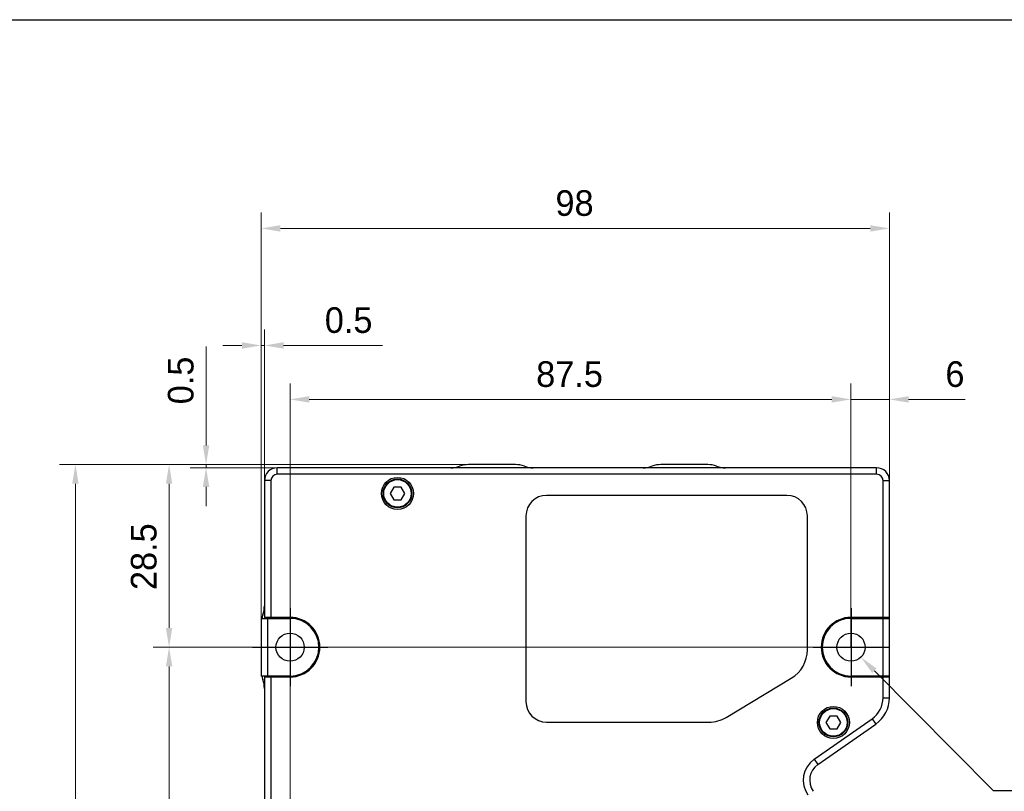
# Model space of a CAD drawing. Header units: millimetres. Extents: x 166 to 626, y 114 to 458.
# Tile 6 of 14: x 279 to 432, y 337 to 458. Entities that reach past the tile are written whole.
import ezdxf

# ---------------------------------------------------------------- set-up
doc = ezdxf.new("R2010")
doc.units = ezdxf.units.MM
doc.header["$LTSCALE"] = 46.255
doc.header["$PDMODE"] = 3
doc.header["$PDSIZE"] = 8
doc.layers.get('0').update_dxf_attribs({"linetype": 'CONTINUOUS'})
doc.layers.get('Defpoints').update_dxf_attribs({"linetype": 'CONTINUOUS'})
for name, color, linetype in [('00-LINE-LASER-SCANNERDIMENSION', 7, 'CONTINUOUS'), ('00_COMPONENTS', 7, 'CONTINUOUS'), ('51__DRAFT_DIMS', 7, 'CONTINUOUS')]:
    doc.layers.add(name, color=color, linetype=linetype)
doc.styles.get("Standard").update_dxf_attribs({"font": 'simfang.ttf'})
doc.styles.add('尺寸值样式', font='兰亭黑 GBK.TTF', dxfattribs={"height": 4})
doc.dimstyles.new('1直线标注', dxfattribs={"dimtxt": 4, "dimasz": 3, "dimexe": 2.5, "dimexo": 0, "dimtad": 1, "dimdec": 1, "dimdsep": 46, "dimtxsty": '尺寸值样式', "dimcen": 0, "dimclrd": 8, "dimclre": 8, "dimclrt": 7, "dimadec": 0, "dimazin": 0, "dimtp": 0.001, "dimtm": 0.001, "dimtfac": 1, "dimtdec": 1, "dimtmove": 0, "dimatfit": 0, "dimldrblk": '_FILLED', "dimfxl": 1, "dimtolj": 1, "dimlwd": 15, "dimlwe": 15, "dimarcsym": 2})
doc.dimstyles.new('DIMSTYLE_5', dxfattribs={"dimtxt": 6, "dimasz": 3, "dimexe": 2.5, "dimexo": 0.5, "dimtad": 1, "dimdsep": 46, "dimtxsty": 'STANDARD', "dimblk": '_FILLED', "dimblk1": '_FILLED', "dimblk2": '_FILLED', "dimcen": 0.09, "dimclrt": 3, "dimazin": 2, "dimtp": 0.1, "dimtm": 0.1, "dimtfac": 1, "dimtofl": 0, "dimtmove": 0, "dimatfit": 1, "dimldrblk": '_FILLED', "dimfxl": 1, "dimtolj": 1, "dimarcsym": 0})

# ---------------------------------------------------------------- blocks, each defined once
blk = doc.blocks.new('*D2')
at = {"layer": '00-LINE-LASER-SCANNERDIMENSION', "color": 8, "lineweight": 15}
for p, q in [((316.41, 364.24), (316.41, 427.6)), ((414.41, 364.24), (414.41, 427.6)), ((319.41, 425.1), (411.41, 425.1))]:
    blk.add_line(p, q, dxfattribs=at)
at = {"layer": '00-LINE-LASER-SCANNERDIMENSION', "color": 8}
for points in [[(319.41, 425.6), (319.41, 424.6), (316.41, 425.1)], [(411.41, 424.6), (411.41, 425.6), (414.41, 425.1)]]:
    blk.add_solid(points, dxfattribs=at)
at = {"layer": 'Defpoints', "color": 0}
for p in [(414.41, 425.1), (316.41, 364.24), (414.41, 364.24)]:
    blk.add_point(p, dxfattribs=at)
at = {"layer": '00-LINE-LASER-SCANNERDIMENSION', "color": 7, "lineweight": 30, "insert": (365.29, 431.06), "char_height": 4, "attachment_point": 2, "line_spacing_factor": 0.9, "style": '尺寸值样式'}
blk.add_mtext('\\A1;98', dxfattribs=at)
blk = doc.blocks.new('_FILLED')
at = {"color": 0, "linetype": 'ByBlock'}
blk.add_solid([(0, 0), (-1, 0.167), (-1, -0.167)], dxfattribs=at)
blk = doc.blocks.new('*D3')
at = {"layer": '00-LINE-LASER-SCANNERDIMENSION', "color": 8, "lineweight": 15}
for p, q in [((348.76, 388.24), (284.93, 388.24)), ((287.43, 385.24), (287.43, 251.24)), ((318.91, 248.24), (284.93, 248.24))]:
    blk.add_line(p, q, dxfattribs=at)
at = {"layer": '00-LINE-LASER-SCANNERDIMENSION', "color": 8}
for points in [[(287.93, 385.24), (286.93, 385.24), (287.43, 388.24)], [(286.93, 251.24), (287.93, 251.24), (287.43, 248.24)]]:
    blk.add_solid(points, dxfattribs=at)
at = {"layer": 'Defpoints', "color": 0}
for p in [(348.76, 388.24), (287.43, 248.24), (318.91, 248.24)]:
    blk.add_point(p, dxfattribs=at)
at = {"layer": '00-LINE-LASER-SCANNERDIMENSION', "color": 7, "lineweight": 30, "insert": (281.48, 318.46), "char_height": 4, "attachment_point": 2, "rotation": 90, "line_spacing_factor": 0.9, "style": '尺寸值样式'}
blk.add_mtext('\\A1;140', dxfattribs=at)
blk = doc.blocks.new('*D4')
at = {"layer": '00-LINE-LASER-SCANNERDIMENSION', "color": 8, "lineweight": 15}
for p, q in [((320.91, 359.74), (299.54, 359.74)), ((302.04, 356.74), (302.04, 258.74)), ((320.91, 255.74), (299.54, 255.74))]:
    blk.add_line(p, q, dxfattribs=at)
at = {"layer": '00-LINE-LASER-SCANNERDIMENSION', "color": 8}
for points in [[(302.54, 356.74), (301.54, 356.74), (302.04, 359.74)], [(301.54, 258.74), (302.54, 258.74), (302.04, 255.74)]]:
    blk.add_solid(points, dxfattribs=at)
at = {"layer": 'Defpoints', "color": 0}
for p in [(320.91, 359.74), (302.04, 255.74), (320.91, 255.74)]:
    blk.add_point(p, dxfattribs=at)
at = {"layer": '00-LINE-LASER-SCANNERDIMENSION', "color": 7, "lineweight": 30, "insert": (296.08, 308.02), "char_height": 4, "attachment_point": 2, "rotation": 90, "line_spacing_factor": 0.9, "style": '尺寸值样式'}
blk.add_mtext('\\A1;104', dxfattribs=at)
blk = doc.blocks.new('*D5')
at = {"layer": '00-LINE-LASER-SCANNERDIMENSION', "color": 8, "lineweight": 15}
for p, q in [((307.81, 391.24), (307.81, 406.65)), ((348.76, 388.24), (305.31, 388.24)), ((318.91, 387.74), (305.31, 387.74)), ((307.81, 388.24), (307.81, 387.74)), ((307.81, 384.74), (307.81, 381.74))]:
    blk.add_line(p, q, dxfattribs=at)
at = {"layer": '00-LINE-LASER-SCANNERDIMENSION', "color": 8}
for points in [[(307.31, 391.24), (308.31, 391.24), (307.81, 388.24)], [(308.31, 384.74), (307.31, 384.74), (307.81, 387.74)]]:
    blk.add_solid(points, dxfattribs=at)
at = {"layer": 'Defpoints', "color": 0}
for p in [(307.81, 387.74), (318.91, 387.74), (348.76, 388.24)]:
    blk.add_point(p, dxfattribs=at)
at = {"layer": '00-LINE-LASER-SCANNERDIMENSION', "color": 7, "lineweight": 30, "insert": (301.85, 397.65), "char_height": 4, "attachment_point": 1, "rotation": 90, "line_spacing_factor": 0.9, "style": '尺寸值样式'}
blk.add_mtext('\\A1;0.5', dxfattribs=at)
blk = doc.blocks.new('*D6')
at = {"layer": '00-LINE-LASER-SCANNERDIMENSION', "color": 8, "lineweight": 15}
for p, q in [((316.41, 364.24), (316.41, 409.33)), ((316.91, 385.74), (316.91, 409.33)), ((313.41, 406.83), (310.41, 406.83)), ((316.41, 406.83), (316.91, 406.83)), ((319.91, 406.83), (335.33, 406.83))]:
    blk.add_line(p, q, dxfattribs=at)
at = {"layer": '00-LINE-LASER-SCANNERDIMENSION', "color": 8}
for points in [[(313.41, 406.33), (313.41, 407.33), (316.41, 406.83)], [(319.91, 407.33), (319.91, 406.33), (316.91, 406.83)]]:
    blk.add_solid(points, dxfattribs=at)
at = {"layer": 'Defpoints', "color": 0}
for p in [(316.91, 406.83), (316.91, 385.74), (316.41, 364.24)]:
    blk.add_point(p, dxfattribs=at)
at = {"layer": '00-LINE-LASER-SCANNERDIMENSION', "color": 7, "lineweight": 30, "insert": (326.33, 412.79), "char_height": 4, "attachment_point": 1, "line_spacing_factor": 0.9, "style": '尺寸值样式'}
blk.add_mtext('\\A1;0.5', dxfattribs=at)
blk = doc.blocks.new('*D7')
at = {"layer": '00-LINE-LASER-SCANNERDIMENSION', "color": 8, "lineweight": 15}
for p, q in [((348.76, 388.24), (299.54, 388.24)), ((302.04, 385.24), (302.04, 362.74)), ((408.41, 359.74), (299.54, 359.74))]:
    blk.add_line(p, q, dxfattribs=at)
at = {"layer": '00-LINE-LASER-SCANNERDIMENSION', "color": 8}
for points in [[(302.54, 385.24), (301.54, 385.24), (302.04, 388.24)], [(301.54, 362.74), (302.54, 362.74), (302.04, 359.74)]]:
    blk.add_solid(points, dxfattribs=at)
at = {"layer": 'Defpoints', "color": 0}
for p in [(348.76, 388.24), (302.04, 359.74), (408.41, 359.74)]:
    blk.add_point(p, dxfattribs=at)
at = {"layer": '00-LINE-LASER-SCANNERDIMENSION', "color": 7, "lineweight": 30, "insert": (296.08, 373.86), "char_height": 4, "attachment_point": 2, "rotation": 90, "line_spacing_factor": 0.9, "style": '尺寸值样式'}
blk.add_mtext('\\A1;28.5', dxfattribs=at)
blk = doc.blocks.new('*D8')
at = {"layer": '00-LINE-LASER-SCANNERDIMENSION', "color": 8, "lineweight": 15}
for p, q in [((320.91, 255.74), (320.91, 400.91)), ((408.41, 359.74), (408.41, 400.91)), ((323.91, 398.41), (405.41, 398.41))]:
    blk.add_line(p, q, dxfattribs=at)
at = {"layer": '00-LINE-LASER-SCANNERDIMENSION', "color": 8}
for points in [[(323.91, 398.91), (323.91, 397.91), (320.91, 398.41)], [(405.41, 397.91), (405.41, 398.91), (408.41, 398.41)]]:
    blk.add_solid(points, dxfattribs=at)
at = {"layer": 'Defpoints', "color": 0}
for p in [(408.41, 398.41), (408.41, 359.74), (320.91, 255.74)]:
    blk.add_point(p, dxfattribs=at)
at = {"layer": '00-LINE-LASER-SCANNERDIMENSION', "color": 7, "lineweight": 30, "insert": (364.51, 404.36), "char_height": 4, "attachment_point": 2, "line_spacing_factor": 0.9, "style": '尺寸值样式'}
blk.add_mtext('\\A1;87.5', dxfattribs=at)
blk = doc.blocks.new('*D9')
at = {"layer": '00-LINE-LASER-SCANNERDIMENSION', "color": 8, "lineweight": 15}
for p, q in [((408.41, 359.74), (408.41, 400.91)), ((414.41, 385.74), (414.41, 400.91)), ((405.41, 398.41), (402.41, 398.41)), ((414.41, 398.41), (408.41, 398.41)), ((417.41, 398.41), (426.24, 398.41))]:
    blk.add_line(p, q, dxfattribs=at)
at = {"layer": '00-LINE-LASER-SCANNERDIMENSION', "color": 8}
for points in [[(405.41, 397.91), (405.41, 398.91), (408.41, 398.41)], [(417.41, 398.91), (417.41, 397.91), (414.41, 398.41)]]:
    blk.add_solid(points, dxfattribs=at)
at = {"layer": 'Defpoints', "color": 0}
for p in [(408.41, 398.41), (414.41, 385.74), (408.41, 359.74)]:
    blk.add_point(p, dxfattribs=at)
at = {"layer": '00-LINE-LASER-SCANNERDIMENSION', "color": 7, "lineweight": 30, "insert": (423.14, 404.36), "char_height": 4, "attachment_point": 1, "line_spacing_factor": 0.9, "style": '尺寸值样式'}
blk.add_mtext('\\A1;6', dxfattribs=at)
blk = doc.blocks.new('*D22')
at = {"layer": '51__DRAFT_DIMS', "color": 0}
for p, q in [((408.32, 359.74), (408.5, 359.74)), ((408.41, 359.65), (408.41, 359.83))]:
    blk.add_line(p, q, dxfattribs=at)
at = {"layer": '51__DRAFT_DIMS', "color": 8, "lineweight": -2}
for p in [(412.08, 356.04), (449.32, 337.29)]:
    blk.add_line(p, (430.66, 337.29), dxfattribs=at)
at = {"layer": 'Defpoints', "color": 0}
for p in [(406.87, 361.3), (409.96, 358.17)]:
    blk.add_point(p, dxfattribs=at)
at = {"layer": '51__DRAFT_DIMS', "color": 8, "linetype": 'ByBlock', "lineweight": -2, "xscale": 3, "yscale": 3, "zscale": 3, "rotation": 134.7523365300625}
blk.add_blockref('_FILLED', (409.96, 358.17), dxfattribs=at)
at = {"layer": '51__DRAFT_DIMS', "insert": (449.32, 339.92), "char_height": 6, "attachment_point": 1, "line_spacing_factor": 0.9}
blk.add_mtext('\\A1;{}{{\\H0.7x;}{}}', dxfattribs=at)

msp = doc.modelspace()

# ---------------------------------------------------------------- linework, layer by layer
for p, q in [((320.915, 365.818), (320.915, 353.653)), ((408.415, 365.818), (408.415, 353.653)), ((315.038, 359.735), (326.791, 359.735)), ((402.538, 359.735), (414.291, 359.735))]:
    msp.add_line(p, q)
msp.add_lwpolyline([(165.569, 457.679), (626.344, 457.679), (626.344, 113.741), (165.569, 113.741)], close=True)
at = {"layer": '00_COMPONENTS'}
for p, q in [((318.915, 386.735), (318.915, 387.735)), ((412.415, 387.735), (318.915, 387.735)), ((356.067, 388.235), (348.762, 388.235)), ((386.067, 388.235), (378.762, 388.235)), ((412.415, 386.735), (412.415, 387.735)), ((316.915, 385.735), (316.915, 364.385)), ((317.915, 385.735), (316.915, 385.735)), ((317.915, 385.735), (317.915, 364.385)), ((412.415, 386.735), (318.915, 386.735)), ((413.415, 364.385), (413.415, 385.735)), ((413.415, 385.735), (414.415, 385.735)), ((414.415, 351.838), (414.415, 385.735)), ((337.087, 384.735), (336.51, 383.735)), ((338.242, 384.735), (337.087, 384.735)), ((338.819, 383.735), (338.242, 384.735)), ((336.51, 383.735), (337.087, 382.735)), ((337.087, 382.735), (338.242, 382.735)), ((338.242, 382.735), (338.819, 383.735)), ((398.415, 383.435), (360.915, 383.435)), ((357.715, 380.235), (357.715, 351.235)), ((401.615, 359.335), (401.615, 380.235)), ((316.415, 364.235), (316.415, 355.235)), ((316.415, 364.235), (320.915, 364.235)), ((320.915, 364.385), (316.915, 364.385)), ((317.415, 364.235), (317.415, 355.235)), ((406.735, 363.91), (406.982, 364.158)), ((414.415, 364.385), (408.415, 364.385)), ((408.415, 364.235), (414.415, 364.235)), ((413.415, 355.235), (413.415, 364.235)), ((403.996, 361.171), (404.24, 361.415)), ((320.915, 355.235), (316.415, 355.235)), ((316.915, 355.085), (316.915, 260.385)), ((316.915, 355.085), (320.915, 355.085)), ((317.915, 355.085), (317.915, 260.385)), ((388.941, 348.778), (399.093, 354.878)), ((414.415, 355.235), (408.415, 355.235)), ((408.415, 355.085), (414.415, 355.085)), ((413.415, 351.838), (413.415, 355.085)), ((413.415, 351.838), (414.415, 351.838)), ((405.087, 348.992), (404.51, 347.992)), ((406.242, 348.992), (405.087, 348.992)), ((406.819, 347.992), (406.242, 348.992)), ((360.915, 348.035), (386.263, 348.035)), ((402.673, 342.235), (411.709, 348.562)), ((403.247, 341.415), (412.283, 347.742)), ((404.51, 347.992), (405.087, 346.992)), ((406.242, 346.992), (406.819, 347.992)), ((411.709, 348.562), (412.283, 347.742)), ((405.087, 346.992), (406.242, 346.992)), ((402.673, 342.235), (403.247, 341.415))]:
    msp.add_line(p, q, dxfattribs=at)
for centre, radius in [((337.665, 383.735), 2.5), ((337.665, 383.735), 2.25), ((337.665, 383.735), 2.15), ((320.915, 359.735), 2.2), ((408.415, 359.735), 2.2), ((405.665, 347.992), 2.5), ((405.665, 347.992), 2.25), ((405.665, 347.992), 2.15)]:
    msp.add_circle(centre, radius, dxfattribs=at)
for centre, radius, start, end in [((318.915, 385.735), 2, 90, 180), ((345.978, 391.735), 4, 270, 290.36413), ((348.762, 384.235), 4, 90, 110.36413), ((356.067, 384.235), 4, 69.63587, 90), ((358.851, 391.735), 4, 249.63587, 270), ((375.978, 391.735), 4, 270, 290.36413), ((378.762, 384.235), 4, 90, 110.36413), ((386.067, 384.235), 4, 69.63587, 90), ((388.851, 391.735), 4, 249.63587, 270), ((412.415, 385.735), 2, 0, 90), ((318.915, 385.735), 1, 90, 180), ((412.415, 385.735), 1, 0, 90), ((360.915, 380.235), 3.2, 90, 180), ((398.415, 380.235), 3.2, 0, 90), ((312.915, 366.172), 4, 339.63587, 360), ((320.415, 363.388), 4, 159.63587, 167.76935), ((320.715, 367.235), 3, 251.98167, 270), ((320.915, 359.735), 4.65, 270, 90), ((320.915, 359.735), 4.5, 270, 90), ((408.415, 359.735), 4.65, 90, 270), ((408.415, 359.735), 4.5, 90, 270), ((410.615, 367.235), 3, 270, 288.01833), ((396.415, 359.335), 5.2, 301, 360), ((320.415, 356.083), 4, 192.23065, 200.36413), ((320.715, 352.235), 3, 90, 108.01833), ((410.615, 352.235), 3, 71.98167, 90), ((312.915, 353.299), 4, 0, 20.36413), ((409.415, 351.838), 4, 305, 360), ((409.415, 351.838), 5, 305, 360), ((360.915, 351.235), 3.2, 180, 270), ((386.263, 353.235), 5.2, 270, 301), ((404.967, 338.958), 4, 125, 215), ((404.967, 338.958), 3, 125, 215)]:
    msp.add_arc(centre, radius, start, end, dxfattribs=at)

# ---------------------------------------------------------------- dimensions: what is measured, and where the dimension line sits
at = {"layer": '00-LINE-LASER-SCANNERDIMENSION', "color": 7, "linetype": 'Continuous', "lineweight": 30}
for base, p1, p2, picture, middle in [((414.415, 425.101), (316.415, 364.235), (414.415, 364.235), '*D2', (365.292, 425.101)), ((316.915, 406.828), (316.415, 364.235), (316.915, 385.735), '*D6', (330.518, 406.828)), ((408.415, 398.407), (320.915, 255.735), (408.415, 359.735), '*D8', (364.507, 398.407))]:
    dim = msp.add_linear_dim(base=base, p1=p1, p2=p2, dimstyle='1直线标注', override={"dimtxsty": '尺寸值样式', "dimldrblk": '_FILLED'}, dxfattribs=at)
    dim.commit()
    dim.dimension.update_dxf_attribs({"geometry": picture, "text_midpoint": middle, "dimtype": 160})
for base, p1, p2, angle, picture, middle in [((307.807, 387.735), (348.762, 388.235), (318.915, 387.735), 270, '*D5', (307.807, 401.838)), ((408.415, 398.407), (414.415, 385.735), (408.415, 359.735), 180, '*D9', (424.382, 398.407)), ((287.435, 248.235), (348.762, 388.235), (318.915, 248.235), 270, '*D3', (287.435, 318.458)), ((302.035, 359.735), (348.762, 388.235), (408.415, 359.735), 270, '*D7', (302.035, 373.862)), ((302.035, 255.735), (320.915, 359.735), (320.915, 255.735), 270, '*D4', (302.035, 308.017))]:
    dim = msp.add_linear_dim(base=base, p1=p1, p2=p2, angle=angle, dimstyle='1直线标注', override={"dimtxsty": '尺寸值样式', "dimldrblk": '_FILLED'}, dxfattribs=at)
    dim.commit()
    dim.dimension.update_dxf_attribs({"geometry": picture, "text_midpoint": middle, "dimtype": 160})
at = {"layer": '51__DRAFT_DIMS'}
dim = msp.add_diameter_dim_2p(p1=(406.866, 361.298), p2=(409.964, 358.173), text='{}{{\\H0.7x;}{}}', dimstyle='DIMSTYLE_5', override={"dimtxt": 6, "dimtoh": 1, "dimlfac": 1, "dimpost": '<>', "dimclrd": 8, "dimclrt": 256, "dimtix": 0, "dimtofl": 0, "dimtmove": 0, "dimatfit": 3}, dxfattribs=at)
dim.commit()
dim.dimension.update_dxf_attribs({"geometry": '*D22', "text_midpoint": (449.325, 337.294), "dimtype": 163})

doc.saveas('drawing.dxf')
